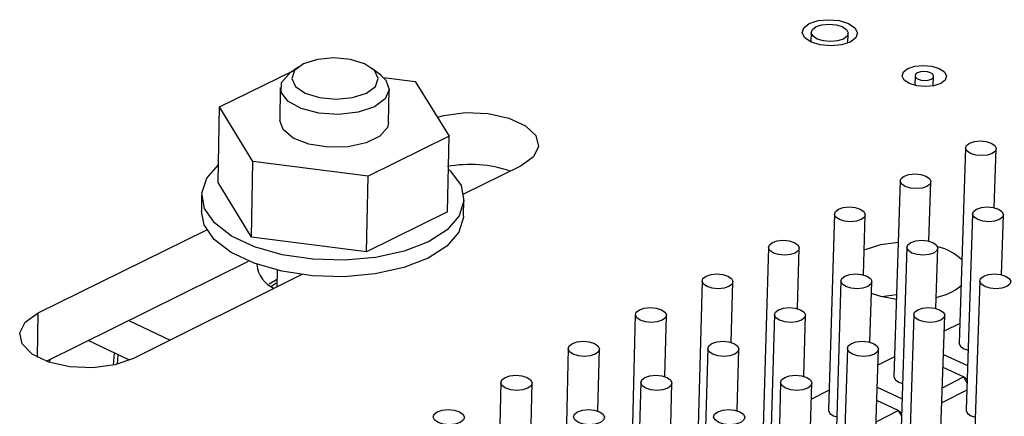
# Model space of a CAD drawing. Extents: x 66 to 205, y 69 to 140.
# Tile 10 of 13: x 146 to 168, y 113 to 122. Entities that reach past the tile are written whole.
import ezdxf

# ---------------------------------------------------------------- set-up
doc = ezdxf.new("R2010")
doc.units = 0
doc.layers.get('0').update_dxf_attribs({"linetype": 'CONTINUOUS'})

msp = doc.modelspace()

# ---------------------------------------------------------------- linework, layer by layer
at = {"color": 7, "linetype": 'CONTINUOUS'}
for p, q in [((163.588, 121.63), (163.581, 121.413)), ((164.4, 121.389), (164.407, 121.606)), ((150.469, 119.977), (152.117, 120.784)), ((152.229, 120.864), (152.017, 120.713)), ((154.047, 120.677), (153.84, 120.836)), ((154.108, 120.625), (154.807, 120.536)), ((154.807, 120.536), (155.563, 119.329)), ((165.888, 120.667), (165.881, 120.453)), ((166.292, 120.44), (166.299, 120.654)), ((151.819, 120.404), (151.806, 119.673)), ((154.22, 119.631), (154.234, 120.362)), ((150.443, 118.301), (150.469, 119.977)), ((151.208, 118.765), (150.469, 119.977)), ((155.563, 119.329), (153.764, 118.438)), ((155.527, 117.65), (155.563, 119.329)), ((167.008, 119.069), (166.863, 114.734)), ((167.642, 117.736), (167.687, 119.047)), ((151.181, 117.084), (151.208, 118.765)), ((153.764, 118.438), (151.208, 118.765)), ((157.154, 118.669), (155.882, 118.036)), ((151.181, 117.084), (150.443, 118.301)), ((153.732, 116.756), (153.764, 118.438)), ((165.558, 118.336), (165.42, 113.994)), ((166.196, 116.995), (166.239, 118.315)), ((150.075, 118.018), (150.07, 117.654)), ((155.882, 117.552), (155.89, 117.916)), ((155.527, 117.65), (153.732, 116.756)), ((164.102, 117.599), (163.97, 113.25)), ((164.743, 116.25), (164.784, 117.579)), ((167.164, 117.6), (167.017, 113.251)), ((167.801, 116.254), (167.847, 117.578)), ((146.45, 115.403), (150.187, 117.249)), ((153.732, 116.756), (151.181, 117.084)), ((162.638, 116.859), (162.512, 112.502)), ((163.283, 115.501), (163.322, 116.84)), ((165.707, 116.86), (165.567, 112.503)), ((166.348, 115.506), (166.392, 116.839)), ((146.634, 114.332), (151.115, 116.555)), ((151.75, 116.353), (151.743, 115.977)), ((152.298, 116.253), (148.562, 114.394)), ((151.569, 116.048), (151.737, 116.147)), ((161.166, 116.115), (161.047, 111.75)), ((164.244, 116.116), (164.11, 111.752)), ((167.321, 116.117), (167.173, 111.753)), ((161.815, 114.748), (161.852, 116.097)), ((164.888, 114.753), (164.93, 116.095)), ((165.141, 115.769), (165.478, 115.81)), ((148.462, 115.239), (149.381, 114.802)), ((159.687, 115.367), (159.575, 110.995)), ((160.339, 113.991), (160.375, 115.35)), ((162.773, 115.368), (162.646, 110.996)), ((163.42, 113.996), (163.46, 115.349)), ((165.858, 115.369), (165.716, 110.997)), ((166.401, 110.975), (166.546, 115.347)), ((166.877, 115.172), (166.534, 114.996)), ((148.476, 114.355), (147.56, 114.792)), ((158.201, 114.615), (158.096, 110.236)), ((158.856, 113.229), (158.89, 114.599)), ((161.294, 114.616), (161.174, 110.237)), ((161.945, 113.236), (161.984, 114.598)), ((164.387, 114.618), (164.252, 110.238)), ((164.939, 110.217), (165.077, 114.597)), ((146.709, 114.369), (146.705, 114.308)), ((148.123, 114.246), (148.143, 114.514)), ((148.208, 114.266), (148.224, 114.475)), ((165.434, 114.433), (165.066, 114.244)), ((166.517, 114.483), (167.05, 114.236)), ((166.961, 113.983), (166.508, 114.194)), ((166.493, 113.742), (166.961, 113.983)), ((166.961, 113.983), (167.037, 113.853)), ((167.04, 113.919), (166.961, 113.983)), ((156.707, 113.86), (156.608, 109.473)), ((157.366, 112.464), (157.398, 113.844)), ((159.808, 113.861), (159.695, 109.474)), ((160.463, 112.471), (160.499, 113.843)), ((162.909, 113.862), (162.781, 109.475)), ((163.469, 109.455), (163.6, 113.842)), ((165.05, 113.753), (165.599, 113.497)), ((163.983, 113.69), (163.59, 113.489)), ((167.032, 113.693), (166.482, 113.41)), ((165.515, 113.24), (165.041, 113.461)), ((165.026, 112.988), (165.515, 113.24)), ((165.515, 113.24), (165.587, 113.117)), ((165.589, 113.179), (165.515, 113.24))]:
    msp.add_line(p, q, dxfattribs=at)
at = {"color": 8, "linetype": 'CONTINUOUS'}
msp.add_line((146.439, 114.418), (146.45, 115.403), dxfattribs=at)
at = {"color": 7, "linetype": 'CONTINUOUS'}
for points in [[(163.544, 121.825), (163.737, 121.888), (163.969, 121.91), (164.206, 121.888), (164.411, 121.825), (164.554, 121.73), (164.611, 121.618), (164.576, 121.507), (164.452, 121.412), (164.259, 121.348), (164.026, 121.326), (163.788, 121.348), (163.583, 121.412), (163.441, 121.507), (163.383, 121.618), (163.42, 121.73), (163.544, 121.825)], [(163.721, 121.481), (163.626, 121.544), (163.588, 121.618), (163.612, 121.693), (163.695, 121.756), (163.823, 121.798), (163.979, 121.813), (164.137, 121.798), (164.273, 121.756), (164.368, 121.693), (164.407, 121.618), (164.383, 121.544), (164.3, 121.481), (164.171, 121.438), (164.016, 121.424), (163.858, 121.438), (163.721, 121.481)], [(153.727, 120.281), (153.926, 120.429), (153.988, 120.604), (153.904, 120.779), (153.688, 120.927), (153.372, 121.025), (153.004, 121.06), (152.64, 121.025), (152.335, 120.927), (152.136, 120.779), (152.073, 120.604), (152.155, 120.429), (152.371, 120.281), (152.688, 120.181), (153.057, 120.146), (153.422, 120.181), (153.727, 120.281)], [(153.905, 119.976), (153.546, 119.856), (153.116, 119.808), (152.674, 119.837), (152.28, 119.94), (151.987, 120.104), (151.835, 120.305), (151.844, 120.516), (152.012, 120.71), (152.017, 120.713)], [(165.728, 120.826), (165.883, 120.877), (166.069, 120.895), (166.26, 120.877), (166.425, 120.826), (166.54, 120.75), (166.586, 120.66), (166.558, 120.57), (166.46, 120.494), (166.305, 120.443), (166.118, 120.425), (165.927, 120.443), (165.762, 120.494), (165.648, 120.57), (165.601, 120.66), (165.629, 120.75), (165.728, 120.826)], [(165.941, 120.729), (165.9, 120.698), (165.888, 120.66), (165.908, 120.623), (165.956, 120.591), (166.024, 120.57), (166.104, 120.562), (166.182, 120.57), (166.246, 120.591), (166.287, 120.623), (166.299, 120.66), (166.279, 120.698), (166.232, 120.729), (166.163, 120.751), (166.084, 120.758), (166.006, 120.751), (165.941, 120.729)], [(154.047, 120.677), (154.159, 120.567), (154.234, 120.358), (154.145, 120.151), (153.905, 119.976)], [(155.3, 119.748), (155.445, 119.786), (155.924, 119.848), (156.424, 119.827), (156.885, 119.726), (157.252, 119.556), (157.479, 119.339), (157.541, 119.099), (157.428, 118.866), (157.154, 118.669)], [(154.22, 119.631), (154.195, 119.521), (154.028, 119.327), (153.723, 119.176), (153.322, 119.09), (152.879, 119.08), (152.454, 119.148), (152.105, 119.284), (151.879, 119.47), (151.806, 119.673)], [(167.095, 119.173), (167.202, 119.208), (167.33, 119.22), (167.461, 119.208), (167.575, 119.173), (167.654, 119.12), (167.687, 119.058), (167.668, 118.996), (167.6, 118.943), (167.494, 118.907), (167.365, 118.895), (167.234, 118.907), (167.12, 118.943), (167.041, 118.996), (167.008, 119.058), (167.027, 119.12), (167.095, 119.173)], [(155.565, 118.576), (155.594, 118.549), (155.824, 118.228), (155.889, 117.891), (155.785, 117.559), (155.517, 117.25), (155.101, 116.983), (154.561, 116.774), (153.928, 116.634), (153.239, 116.573), (152.536, 116.593), (151.858, 116.694), (151.247, 116.87), (150.738, 117.11), (150.36, 117.4), (150.136, 117.723), (150.077, 118.06), (150.188, 118.391), (150.449, 118.688)], [(165.647, 118.441), (165.753, 118.476), (165.882, 118.489), (166.014, 118.476), (166.128, 118.441), (166.207, 118.388), (166.239, 118.325), (166.22, 118.263), (166.151, 118.21), (166.045, 118.174), (165.916, 118.162), (165.784, 118.174), (165.67, 118.21), (165.591, 118.263), (165.559, 118.325), (165.578, 118.388), (165.647, 118.441)], [(155.882, 117.552), (155.881, 117.527), (155.777, 117.195), (155.51, 116.886), (155.094, 116.618), (154.554, 116.409), (153.921, 116.269), (153.233, 116.208), (152.529, 116.228), (151.852, 116.329), (151.241, 116.505), (150.732, 116.746), (150.354, 117.036), (150.13, 117.359), (150.07, 117.654)], [(164.191, 117.705), (164.298, 117.741), (164.427, 117.754), (164.559, 117.741), (164.673, 117.705), (164.752, 117.652), (164.784, 117.589), (164.764, 117.526), (164.696, 117.473), (164.588, 117.437), (164.459, 117.425), (164.327, 117.437), (164.213, 117.473), (164.134, 117.526), (164.102, 117.589), (164.122, 117.652), (164.191, 117.705)], [(167.252, 117.705), (167.358, 117.741), (167.487, 117.754), (167.619, 117.741), (167.734, 117.705), (167.813, 117.652), (167.846, 117.589), (167.827, 117.526), (167.759, 117.473), (167.652, 117.437), (167.523, 117.425), (167.391, 117.437), (167.276, 117.473), (167.197, 117.526), (167.164, 117.589), (167.183, 117.652), (167.252, 117.705)], [(162.728, 116.966), (162.835, 117.002), (162.965, 117.015), (163.097, 117.002), (163.211, 116.966), (163.29, 116.913), (163.322, 116.849), (163.302, 116.786), (163.232, 116.733), (163.125, 116.697), (162.995, 116.684), (162.863, 116.697), (162.749, 116.733), (162.67, 116.786), (162.638, 116.849), (162.658, 116.913), (162.728, 116.966)], [(165.796, 116.966), (165.903, 117.002), (166.033, 117.015), (166.165, 117.002), (166.279, 116.966), (166.359, 116.913), (166.392, 116.849), (166.372, 116.786), (166.303, 116.733), (166.196, 116.697), (166.067, 116.684), (165.934, 116.697), (165.82, 116.733), (165.74, 116.786), (165.708, 116.849), (165.727, 116.913), (165.796, 116.966)], [(164.76, 116.802), (165.126, 116.923), (165.515, 116.974)], [(161.257, 116.223), (161.365, 116.259), (161.495, 116.272), (161.627, 116.259), (161.741, 116.223), (161.82, 116.169), (161.852, 116.106), (161.832, 116.042), (161.762, 115.988), (161.654, 115.952), (161.524, 115.94), (161.391, 115.952), (161.277, 115.988), (161.198, 116.042), (161.167, 116.106), (161.187, 116.169), (161.257, 116.223)], [(164.333, 116.223), (164.441, 116.259), (164.571, 116.272), (164.703, 116.259), (164.818, 116.223), (164.897, 116.169), (164.93, 116.106), (164.91, 116.042), (164.841, 115.988), (164.733, 115.952), (164.603, 115.94), (164.471, 115.952), (164.356, 115.988), (164.276, 116.042), (164.244, 116.106), (164.264, 116.169), (164.333, 116.223)], [(167.41, 116.223), (167.517, 116.259), (167.647, 116.272), (167.779, 116.259), (167.894, 116.223), (167.974, 116.169), (168.007, 116.106), (167.988, 116.042), (167.919, 115.988), (167.812, 115.952), (167.682, 115.94), (167.55, 115.952), (167.435, 115.988), (167.355, 116.042), (167.322, 116.106), (167.341, 116.169), (167.41, 116.223)], [(151.622, 115.996), (151.651, 116.017), (151.745, 116.076)], [(165.474, 115.704), (165.129, 115.768), (164.922, 115.835)], [(159.779, 115.476), (159.887, 115.513), (160.018, 115.525), (160.15, 115.513), (160.265, 115.476), (160.343, 115.422), (160.375, 115.358), (160.354, 115.295), (160.284, 115.24), (160.175, 115.204), (160.045, 115.192), (159.912, 115.204), (159.798, 115.24), (159.719, 115.295), (159.688, 115.358), (159.709, 115.422), (159.779, 115.476)], [(162.863, 115.476), (162.971, 115.513), (163.101, 115.525), (163.234, 115.513), (163.349, 115.476), (163.428, 115.422), (163.46, 115.358), (163.44, 115.295), (163.37, 115.24), (163.262, 115.204), (163.132, 115.192), (162.999, 115.204), (162.884, 115.24), (162.805, 115.295), (162.773, 115.358), (162.793, 115.422), (162.863, 115.476)], [(165.947, 115.476), (166.055, 115.513), (166.185, 115.525), (166.318, 115.513), (166.433, 115.476), (166.513, 115.422), (166.546, 115.358), (166.526, 115.295), (166.457, 115.24), (166.349, 115.204), (166.219, 115.192), (166.086, 115.204), (165.971, 115.24), (165.891, 115.295), (165.858, 115.358), (165.878, 115.422), (165.947, 115.476)], [(148.562, 114.394), (148.151, 114.252), (147.66, 114.187), (147.151, 114.209), (146.685, 114.314), (146.318, 114.49), (146.095, 114.715), (146.042, 114.962), (146.166, 115.201), (146.45, 115.403)], [(158.293, 114.726), (158.402, 114.762), (158.533, 114.775), (158.666, 114.762), (158.78, 114.726), (158.859, 114.671), (158.89, 114.607), (158.869, 114.543), (158.798, 114.489), (158.689, 114.452), (158.558, 114.439), (158.426, 114.452), (158.311, 114.489), (158.232, 114.543), (158.201, 114.607), (158.223, 114.671), (158.293, 114.726)], [(161.385, 114.726), (161.494, 114.762), (161.624, 114.775), (161.757, 114.762), (161.872, 114.726), (161.951, 114.671), (161.983, 114.607), (161.963, 114.543), (161.893, 114.489), (161.784, 114.452), (161.653, 114.439), (161.52, 114.452), (161.405, 114.489), (161.326, 114.543), (161.294, 114.607), (161.315, 114.671), (161.385, 114.726)], [(164.477, 114.726), (164.585, 114.762), (164.716, 114.775), (164.849, 114.762), (164.964, 114.726), (165.044, 114.671), (165.077, 114.607), (165.057, 114.543), (164.987, 114.489), (164.879, 114.452), (164.748, 114.439), (164.615, 114.452), (164.5, 114.489), (164.42, 114.543), (164.388, 114.607), (164.408, 114.671), (164.477, 114.726)], [(166.863, 114.734), (166.863, 114.723), (166.895, 114.66), (166.974, 114.607), (167.062, 114.577)], [(156.8, 113.971), (156.909, 114.008), (157.04, 114.021), (157.173, 114.008), (157.288, 113.971), (157.367, 113.917), (157.398, 113.852), (157.376, 113.788), (157.305, 113.733), (157.196, 113.696), (157.064, 113.684), (156.931, 113.696), (156.817, 113.733), (156.738, 113.788), (156.707, 113.852), (156.729, 113.917), (156.8, 113.971)], [(159.9, 113.971), (160.009, 114.008), (160.14, 114.021), (160.273, 114.008), (160.388, 113.971), (160.467, 113.917), (160.499, 113.852), (160.478, 113.788), (160.407, 113.733), (160.298, 113.696), (160.167, 113.684), (160.034, 113.696), (159.919, 113.733), (159.84, 113.788), (159.808, 113.852), (159.829, 113.917), (159.9, 113.971)], [(163, 113.971), (163.108, 114.008), (163.239, 114.021), (163.372, 114.008), (163.488, 113.971), (163.568, 113.917), (163.6, 113.852), (163.58, 113.788), (163.51, 113.733), (163.401, 113.696), (163.27, 113.684), (163.137, 113.696), (163.021, 113.733), (162.941, 113.788), (162.909, 113.852), (162.93, 113.917), (163, 113.971)], [(165.42, 113.994), (165.42, 113.983), (165.452, 113.92), (165.531, 113.866), (165.61, 113.838)], [(155.299, 113.213), (155.409, 113.25), (155.54, 113.263), (155.674, 113.25), (155.788, 113.213), (155.867, 113.158), (155.898, 113.093), (155.876, 113.029), (155.804, 112.974), (155.694, 112.937), (155.563, 112.924), (155.429, 112.937), (155.314, 112.974), (155.236, 113.029), (155.205, 113.093), (155.228, 113.158), (155.299, 113.213)], [(158.407, 113.213), (158.516, 113.25), (158.648, 113.263), (158.781, 113.25), (158.896, 113.213), (158.975, 113.158), (159.007, 113.093), (158.985, 113.029), (158.915, 112.974), (158.805, 112.937), (158.673, 112.924), (158.54, 112.937), (158.425, 112.974), (158.346, 113.029), (158.314, 113.093), (158.336, 113.158), (158.407, 113.213)], [(161.515, 113.213), (161.624, 113.25), (161.755, 113.263), (161.889, 113.25), (162.004, 113.213), (162.084, 113.158), (162.116, 113.093), (162.095, 113.029), (162.025, 112.974), (161.916, 112.937), (161.784, 112.924), (161.651, 112.937), (161.535, 112.974), (161.455, 113.029), (161.423, 113.093), (161.444, 113.158), (161.515, 113.213)], [(163.97, 113.25), (163.97, 113.24), (164.002, 113.176), (164.08, 113.122), (164.151, 113.096)], [(167.017, 113.251), (167.017, 113.24), (167.05, 113.176), (167.129, 113.122), (167.219, 113.092)]]:
    msp.add_lwpolyline(points, dxfattribs=at)
for centre, radius, start, end in [((156.028, 115.951), 2.746, 71.1506, 100.6006), ((166.079, 115.661), 1.253, 47.5263, 74.9308), ((151.947, 116.549), 0.655, 186.3837, 246.4359), ((166.127, 116.962), 1.234, 280.7129, 309.1147)]:
    msp.add_arc(centre, radius, start, end, dxfattribs=at)

doc.saveas('drawing.dxf')
